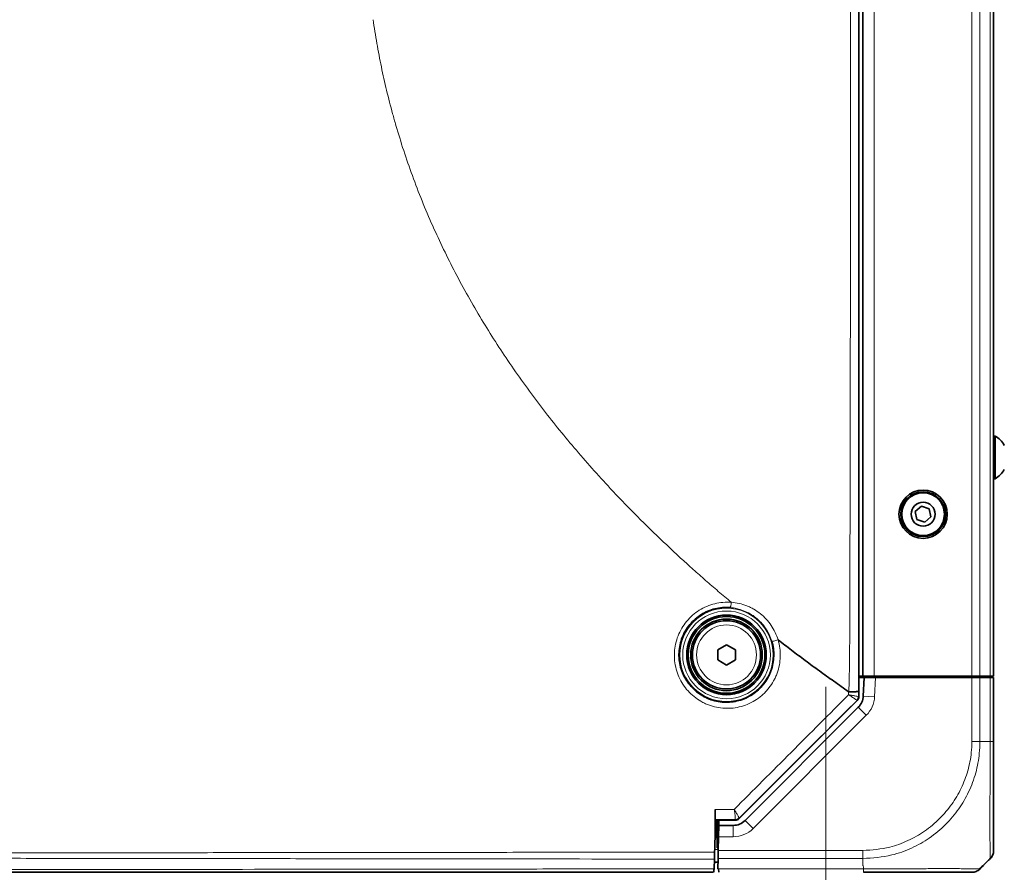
# Model space of a CAD drawing. Header units: millimetres. Extents: x 0 to 1118, y 0 to 864.
# Tile 192 of 256: x 499 to 543, y 438 to 476. Entities that reach past the tile are written whole.
import ezdxf

# ---------------------------------------------------------------- set-up
doc = ezdxf.new("R2010")
doc.units = ezdxf.units.MM
doc.linetypes.add('CENTERX2', pattern=[20.32, 12.7, -2.54, 2.54, -2.54])
doc.layers.add('ALPHAREV', color=7, linetype='Continuous', lineweight=25)
doc.styles.add('SLDTEXTSTYLE0', font='TXT', dxfattribs={"width": 0.605})
doc.dimstyles.new('SLDDIMSTYLE3', dxfattribs={"dimtxt": 3.175, "dimasz": 4.572, "dimexe": 0, "dimexo": 0.0625, "dimgap": 0.79375, "dimtad": 0, "dimtih": 1, "dimtoh": 1, "dimdec": 0, "dimlfac": 4, "dimrnd": 1e-09, "dimzin": 12, "dimdsep": 46, "dimtxsty": 'SLDTEXTSTYLE0', "dimsah": 1, "dimcen": 0.09, "dimadec": 0, "dimazin": 3, "dimtfac": 1, "dimtofl": 0, "dimtmove": 0, "dimatfit": 3, "dimfxl": 1, "dimfrac": 2, "dimtolj": 1, "dimtzin": 12, "dimarcsym": 0})

# ---------------------------------------------------------------- blocks, each defined once
blk = doc.blocks.new('_D_8')
at = {"layer": 'ALPHAREV'}
for p, q in [((461.301, 484.674), (564.247, 484.674)), ((562.647, 484.674), (562.647, 469.124)), ((563.253, 468.397), (562.162, 468.397)), ((562.162, 468.397), (562.162, 463.524)), ((569.317, 468.397), (570.408, 468.397)), ((570.408, 468.397), (570.408, 463.524)), ((562.162, 463.524), (563.253, 463.524)), ((570.408, 463.524), (569.317, 463.524)), ((562.647, 437.501), (562.647, 453.051)), ((538.989, 437.501), (564.247, 437.501))]:
    blk.add_line(p, q, dxfattribs=at)
for points in [[(562.647, 484.674), (561.885, 480.102), (563.409, 480.102)], [(562.647, 437.501), (563.409, 442.073), (561.885, 442.073)]]:
    blk.add_solid(points, dxfattribs=at)
at = {"layer": 'ALPHAREV', "char_height": 3.175, "attachment_point": 1, "style": 'SLDTEXTSTYLE0'}
for s, insert in [('189', (553.794, 467.617)), ('7.4', (563.253, 467.617)), ('FOOT MOUNT', (547.993, 462.016)), ('TO COG', (554.048, 457.144))]:
    blk.add_mtext(s, dxfattribs=dict(at, insert=insert))
blk = doc.blocks.new('_D_9')
at = {"layer": 'ALPHAREV'}
for p, q in [((459.701, 483.074), (459.701, 411.854)), ((496.682, 418.327), (495.591, 418.327)), ((495.591, 418.327), (495.591, 413.454)), ((505.171, 418.327), (506.262, 418.327)), ((506.262, 418.327), (506.262, 413.454)), ((534.876, 418.163), (534.876, 411.854)), ((459.701, 413.454), (481.302, 413.454)), ((495.591, 413.454), (496.682, 413.454)), ((506.262, 413.454), (505.171, 413.454)), ((534.876, 413.454), (513.274, 413.454))]:
    blk.add_line(p, q, dxfattribs=at)
for points in [[(459.701, 413.454), (464.273, 412.692), (464.273, 414.216)], [(534.876, 413.454), (530.304, 414.216), (530.304, 412.692)]]:
    blk.add_solid(points, dxfattribs=at)
at = {"layer": 'ALPHAREV', "char_height": 3.175, "attachment_point": 1, "style": 'SLDTEXTSTYLE0'}
for s, insert in [('301', (487.223, 417.547)), ('11.8', (496.682, 417.547)), ('FOOT TO COG', (482.029, 411.946))]:
    blk.add_mtext(s, dxfattribs=dict(at, insert=insert))

msp = doc.modelspace()

# ---------------------------------------------------------------- linework, layer by layer
at = {"color": 7, "linetype": 'Continuous', "lineweight": 35}
for p, q in [((536.3258, 525.5182), (536.3258, 445.9846)), ((536.5008, 446.8764), (536.5008, 524.6264)), ((542.2508, 446.8764), (542.2508, 524.6264)), ((542.3158, 457.4389), (542.2508, 457.4389)), ((542.3158, 455.5639), (542.3158, 457.4389)), ((542.2508, 455.5639), (542.3158, 455.5639)), ((539.0772, 454.3552), (538.8064, 454.1167)), ((538.8064, 454.1167), (538.8776, 453.7629)), ((539.4191, 454.2399), (539.0772, 454.3552)), ((539.4903, 453.8862), (539.4191, 454.2399)), ((538.8776, 453.7629), (539.2195, 453.6477)), ((539.2195, 453.6477), (539.4903, 453.8862)), ((530.1133, 448.0376), (530.5008, 448.2614)), ((530.1133, 447.5902), (530.1133, 448.0376)), ((530.5008, 448.2614), (530.8883, 448.0376)), ((530.8883, 448.0376), (530.8883, 447.5902)), ((530.5008, 447.3665), (530.1133, 447.5902)), ((530.8883, 447.5902), (530.5008, 447.3665)), ((536.4792, 446.8764), (536.3258, 446.8764)), ((536.3258, 446.8264), (536.5591, 446.8264)), ((536.4792, 446.8764), (536.5008, 446.8764)), ((536.5008, 446.8764), (537.0008, 446.8764)), ((536.5159, 446.0014), (536.5591, 446.8264)), ((536.5591, 446.8264), (537.0598, 446.8264)), ((537.0008, 446.8764), (541.2937, 446.8764)), ((537.0383, 446.8264), (537.0383, 446.8764)), ((537.0598, 446.8264), (541.2937, 446.8264)), ((537.5383, 446.8764), (537.5383, 446.8264)), ((537.7017, 446.8764), (537.7008, 446.8264)), ((540.5, 446.8764), (540.5009, 446.8264)), ((541.1008, 446.8764), (541.1008, 446.8264)), ((541.2258, 446.8264), (541.2258, 446.8764)), ((541.2517, 446.8764), (541.2508, 446.8264)), ((541.2937, 446.8764), (541.6473, 446.8764)), ((541.2937, 446.8264), (541.6473, 446.8264)), ((541.6473, 446.8764), (542.1044, 446.8764)), ((541.6473, 446.8264), (542.1044, 446.8264)), ((541.725, 446.8764), (541.7258, 446.8264)), ((541.7289, 446.8764), (541.7289, 446.8264)), ((541.7733, 446.8764), (541.7733, 446.8264)), ((542.1044, 446.8764), (542.2508, 446.8764)), ((542.1044, 446.8264), (542.2508, 446.8264)), ((542.2508, 446.8264), (542.2508, 444.0019)), ((536.2526, 445.8079), (531.0569, 440.6121)), ((531.3205, 440.5336), (536.2973, 445.5103)), ((530.0059, 440.5564), (530.0112, 440.5511)), ((530.0883, 440.5509), (530.0883, 439.8264)), ((530.1569, 440.3139), (530.161, 440.5507)), ((530.829, 440.5491), (530.3871, 440.5502)), ((530.8802, 440.5389), (530.829, 440.5491)), ((530.0118, 440.1264), (530.0883, 440.1264)), ((530.1482, 439.8139), (530.1569, 440.3139)), ((530.1569, 440.3139), (530.7902, 440.3139)), ((529.9983, 439.7514), (529.999, 439.7514)), ((529.999, 439.7514), (530.0123, 439.7514)), ((530.0146, 439.8514), (530.0883, 439.8514)), ((530.0883, 439.8264), (530.1484, 439.8264)), ((530.0883, 439.3264), (530.0883, 439.8264)), ((530.1482, 439.8139), (530.1376, 439.2085)), ((530.1397, 439.3264), (530.0883, 439.3264)), ((530.137, 439.3264), (530.1383, 439.2514)), ((529.9663, 438.8329), (529.9513, 438.4051)), ((530.1234, 438.3979), (530.1314, 438.855)), ((530.1314, 438.855), (530.1376, 439.2085)), ((541.8082, 438.5588), (542.1044, 438.8549)), ((529.9628, 438.7014), (530.1287, 438.7014)), ((530.1234, 438.3979), (530.1383, 438.3979)), ((530.1383, 438.3979), (530.1532, 438.3979)), ((530.1558, 438.2514), (530.1532, 438.3979))]:
    msp.add_line(p, q, dxfattribs=at)
at = {"color": 7, "linetype": 'Continuous', "lineweight": 18}
for p, q in [((537.0008, 446.8764), (537.0008, 524.6264)), ((541.2937, 446.8764), (541.2937, 524.6264)), ((541.6473, 446.8764), (541.6473, 524.6264)), ((542.1044, 446.8764), (542.1044, 524.6264)), ((537.0598, 446.8264), (537.0152, 445.9753)), ((541.2937, 444.0019), (541.2937, 446.8264)), ((541.6473, 446.8264), (541.6473, 444.0015)), ((542.1044, 444.0015), (542.1044, 446.8264)), ((535.8728, 446.0642), (535.8729, 446.1946)), ((536.3153, 446.21), (536.3155, 445.9889)), ((536.2526, 445.8079), (536.2423, 445.8121)), ((536.3155, 445.9889), (536.3258, 445.9846)), ((537.0152, 445.9753), (536.5159, 446.0014)), ((536.6508, 445.1568), (536.2973, 445.5103)), ((536.6508, 445.1568), (531.6741, 440.18)), ((541.6472, 444.0014), (542.1044, 444.0014)), ((530.8802, 440.5389), (530.8738, 440.5543)), ((531.0505, 440.6275), (531.0569, 440.6121)), ((531.6741, 440.18), (531.3205, 440.5336)), ((530.7902, 439.8139), (530.7902, 440.3139)), ((530.7902, 439.8139), (530.1482, 439.8139)), ((529.9826, 439.2514), (530.1383, 439.2514)), ((530.1383, 439.3264), (530.1383, 439.2514)), ((536.5008, 438.855), (530.1314, 438.855)), ((530.1376, 439.2085), (536.5003, 439.2085)), ((536.5008, 438.5587), (536.5008, 438.8549)), ((530.1532, 438.3979), (536.5288, 438.3979))]:
    msp.add_line(p, q, dxfattribs=at)
at = {"color": 7, "linetype": 'Continuous', "lineweight": 18, "flags": 128}
msp.add_lwpolyline([(529.9482, 438.3152), (529.9446, 438.3005), (529.9408, 438.2876), (529.937, 438.2767), (529.9331, 438.2676), (529.9291, 438.2606), (529.9251, 438.2555), (529.921, 438.2524), (529.9169, 438.2514)], dxfattribs=at)
at = {"color": 7, "linetype": 'Continuous', "lineweight": 35}
for centre, radius in [((539.1483, 454.0014), 1.0625), ((539.1483, 454.0014), 0.9837), ((539.1483, 454.0014), 0.9375), ((539.1483, 454.0014), 0.5278), ((530.5008, 447.8139), 1.75), ((530.5008, 447.8139), 1.6875), ((530.5008, 447.8139), 1.575), ((530.5008, 447.8139), 1.5)]:
    msp.add_circle(centre, radius, dxfattribs=at)
at = {"color": 7, "linetype": 'Continuous', "lineweight": 18}
for radius in [2.0521, 1.9272, 1.3179]:
    msp.add_circle((530.5008, 447.8139), radius, dxfattribs=at)
at = {"color": 7, "linetype": 'Continuous', "lineweight": 35}
for centre, radius, start, end in [((541.7771, 456.5014), 1.0813, 29.2162, 60.11785), ((541.7771, 456.5014), 1.0812, 299.88215, 330.7838), ((536.0654, 445.9889), 0.25, 315.01834, 359.97898), ((535.7669, 446.0407), 0.75, 315, 357), ((530.7902, 441.0639), 0.75, 270, 315), ((530.876, 440.8045), 0.2482, 270.17039, 314.84823)]:
    msp.add_arc(centre, radius, start, end, dxfattribs=at)
at = {"color": 7, "linetype": 'Continuous', "lineweight": 18}
for centre, radius, start, end in [((536.0655, 445.9889), 0.25, 315.00748, 359.99252), ((535.7669, 446.0407), 1.25, 315, 357), ((530.8738, 440.8043), 0.25, 270.00748, 314.99252), ((530.7902, 441.0639), 1.25, 270, 315)]:
    msp.add_arc(centre, radius, start, end, dxfattribs=at)
at = {"color": 7, "linetype": 'Continuous', "lineweight": 35}
for centre, major_axis in [((536.0758, 445.9846), (0.231, -0.0957)), ((530.8801, 440.789), (0.0957, -0.231))]:
    msp.add_ellipse(centre, major_axis=major_axis, ratio=0.9998216, start_param=5.8905493, end_param=6.6758213, dxfattribs=at)
at = {"color": 7, "linetype": 'Continuous', "lineweight": 18}
for points, knots in [([(535.8821, 446.1884), (535.8947, 446.5992), (535.9041, 447.0101), (535.916, 447.8319), (535.9187, 448.2428), (535.9218, 449.0647), (535.9224, 449.4756), (535.9246, 450.2975), (535.9259, 450.7084), (535.9321, 452.7631), (535.9358, 454.4068), (535.9413, 457.6944), (535.9441, 459.3381), (535.9486, 462.6256), (535.9503, 464.2694), (535.9533, 467.5569), (535.9546, 469.2007), (535.9575, 472.4882), (535.9592, 474.132), (535.9602, 477.4195), (535.9596, 479.0633), (535.9589, 482.3508), (535.9589, 483.9946), (535.9594, 488.9259), (535.9603, 492.2134), (535.9558, 497.1447), (535.9534, 498.7884), (535.9476, 502.076), (535.9442, 503.7197), (535.9421, 506.1854), (535.942, 507.0073), (535.9437, 508.6511), (535.9456, 509.473), (535.9456, 511.1167), (535.9438, 511.9386), (535.9371, 513.5824), (535.9323, 514.4042), (535.9231, 516.048), (535.9188, 516.8699), (535.9133, 518.5136), (535.9122, 519.3355), (535.9115, 520.9793), (535.912, 521.8012), (535.9066, 523.034), (535.9041, 523.4449), (535.8921, 524.2668), (535.8817, 524.6777), (535.8677, 525.0886)], [0, 0, 0, 0, 0.015625, 0.015625, 0.03125, 0.03125, 0.046875, 0.046875, 0.0625, 0.0625, 0.125, 0.125, 0.1875, 0.1875, 0.25, 0.25, 0.3125, 0.3125, 0.375, 0.375, 0.4375, 0.4375, 0.5, 0.5, 0.625, 0.625, 0.6875, 0.6875, 0.75, 0.75, 0.78125, 0.78125, 0.8125, 0.8125, 0.84375, 0.84375, 0.875, 0.875, 0.90625, 0.90625, 0.9375, 0.9375, 0.96875, 0.96875, 0.984375, 0.984375, 1, 1, 1, 1]), ([(536.3134, 525.0706), (536.3132, 524.6601), (536.3131, 524.2493), (536.313, 523.4279), (536.313, 523.0171), (536.313, 521.7849), (536.313, 520.9635), (536.3131, 519.3205), (536.3131, 518.4991), (536.3131, 516.8561), (536.313, 516.0347), (536.3129, 514.3917), (536.3128, 513.5702), (536.3128, 511.9273), (536.3128, 511.1058), (536.3128, 509.4629), (536.3129, 508.6414), (536.313, 506.9985), (536.313, 506.177), (536.313, 503.7126), (536.313, 502.0697), (536.313, 498.7838), (536.313, 497.1408), (536.3131, 492.212), (536.3132, 488.9262), (536.3133, 483.9973), (536.3133, 482.3544), (536.3134, 479.0685), (536.3134, 477.4256), (536.3135, 474.1397), (536.3136, 472.4968), (536.3137, 469.2109), (536.3138, 467.568), (536.3139, 464.2821), (536.314, 462.6392), (536.3141, 459.3533), (536.3142, 457.7104), (536.3144, 454.4245), (536.3145, 452.7816), (536.3146, 450.7279), (536.3146, 450.3172), (536.3146, 449.4957), (536.3147, 449.085), (536.3147, 448.2635), (536.3147, 447.8528), (536.3149, 447.0314), (536.3151, 446.6207), (536.3153, 446.21)], [0, 0, 0, 0, 0.015625, 0.015625, 0.03125, 0.03125, 0.0625, 0.0625, 0.09375, 0.09375, 0.125, 0.125, 0.15625, 0.15625, 0.1875, 0.1875, 0.21875, 0.21875, 0.25, 0.25, 0.3125, 0.3125, 0.375, 0.375, 0.5, 0.5, 0.5625, 0.5625, 0.625, 0.625, 0.6875, 0.6875, 0.75, 0.75, 0.8125, 0.8125, 0.875, 0.875, 0.9375, 0.9375, 0.953125, 0.953125, 0.96875, 0.96875, 0.984375, 0.984375, 1, 1, 1, 1]), ([(530.7107, 450.1256), (530.6146, 450.2061), (530.4231, 450.3667), (530.1388, 450.6084), (529.8582, 450.8497), (529.5812, 451.0906), (529.3079, 451.3312), (529.0382, 451.5714), (528.4534, 452.0983), (527.5794, 452.9119), (526.4517, 454.0211), (525.1811, 455.3442), (523.806, 456.8884), (522.3269, 458.7197), (520.9654, 460.5974), (519.6955, 462.5721), (518.5603, 464.5889), (517.7107, 466.3471), (517.1022, 467.7805), (516.677, 468.8842), (516.2937, 469.99), (516.0118, 470.9024), (515.8104, 471.6166), (515.6743, 472.13), (515.5465, 472.6439), (515.4271, 473.1586), (515.316, 473.6742), (515.213, 474.191), (515.1183, 474.7093), (515.031, 475.2293), (514.9795, 475.5774), (514.9537, 475.7514)], [0, 0, 0, 0, 0.0121381, 0.0241833, 0.0361368, 0.0479996, 0.0597729, 0.0714577, 0.0830552, 0.1362177, 0.1875962, 0.2372889, 0.3154736, 0.3901271, 0.4683956, 0.5434348, 0.6208492, 0.6954371, 0.7343547, 0.7726467, 0.8104244, 0.847804, 0.8649426, 0.8819937, 0.8989699, 0.9158844, 0.9327503, 0.9495811, 0.9663904, 0.9831921, 1, 1, 1, 1]), ([(532.7665, 448.4739), (532.8383, 448.2349), (532.8709, 447.9905), (532.8611, 447.6158), (532.8478, 447.4917), (532.8022, 447.2486), (532.7698, 447.129), (532.7065, 446.9526), (532.6829, 446.8943), (532.6315, 446.7807), (532.6037, 446.7252), (532.5139, 446.5625), (532.4457, 446.4592), (532.3306, 446.3119), (532.29, 446.2639), (532.2055, 446.172), (532.1617, 446.128), (532.0256, 446.0018), (531.9287, 445.9252), (531.7224, 445.7874), (531.6126, 445.7262), (531.3883, 445.6234), (531.2728, 445.5813), (531.0352, 445.5153), (530.9123, 445.4915), (530.6681, 445.4641), (530.5459, 445.4601), (530.3012, 445.4715), (530.1777, 445.4871), (529.9379, 445.537), (529.821, 445.5711), (529.6502, 445.636), (529.594, 445.6598), (529.4832, 445.7122), (529.4284, 445.7409), (529.269, 445.8323), (529.1686, 445.901), (528.9794, 446.0535), (528.8901, 446.1378), (528.7251, 446.3204), (528.6507, 446.4172), (528.5178, 446.6214), (528.4592, 446.7289), (528.3585, 446.9548), (528.3174, 447.0713), (528.2541, 447.3082), (528.2318, 447.429), (528.2127, 447.614), (528.2087, 447.6766), (528.2058, 447.8008), (528.2069, 447.8626), (528.2173, 448.0476), (528.2339, 448.1699), (528.2868, 448.4129), (528.3235, 448.5337), (528.4142, 448.7646), (528.4684, 448.8759), (528.5947, 449.0899), (528.6674, 449.1932), (528.8258, 449.384), (528.912, 449.4725), (529.0981, 449.6356), (529.199, 449.7106), (529.4082, 449.8417), (529.5171, 449.8985), (529.7433, 449.9946), (529.8617, 450.0341), (530.1002, 450.0932), (530.2207, 450.1131), (530.464, 450.1339), (530.5874, 450.1348), (530.7105, 450.1257)], [0, 0, 0, 0, 0.0625, 0.0625, 0.09375, 0.09375, 0.125, 0.125, 0.140625, 0.140625, 0.15625, 0.15625, 0.1875, 0.1875, 0.203125, 0.203125, 0.21875, 0.21875, 0.25, 0.25, 0.28125, 0.28125, 0.3125, 0.3125, 0.34375, 0.34375, 0.375, 0.375, 0.40625, 0.40625, 0.4375, 0.4375, 0.453125, 0.453125, 0.46875, 0.46875, 0.5, 0.5, 0.53125, 0.53125, 0.5625, 0.5625, 0.59375, 0.59375, 0.625, 0.625, 0.65625, 0.65625, 0.671875, 0.671875, 0.6875, 0.6875, 0.71875, 0.71875, 0.75, 0.75, 0.78125, 0.78125, 0.8125, 0.8125, 0.84375, 0.84375, 0.875, 0.875, 0.90625, 0.90625, 0.9375, 0.9375, 0.96875, 0.96875, 1, 1, 1, 1]), ([(530.711, 450.1255), (530.7057, 450.0638), (530.6962, 450.0042), (530.6736, 449.9199), (530.6606, 449.8956), (530.6493, 449.8953)], [0, 0, 0, 0, 0.5, 0.5, 1, 1, 1, 1]), ([(530.711, 450.1255), (530.9456, 450.1089), (531.1715, 450.0578), (531.4434, 449.9519), (531.4975, 449.9284), (531.6029, 449.8778), (531.6544, 449.8507), (531.8053, 449.7637), (531.9012, 449.6984), (532.0833, 449.5531), (532.1701, 449.4723), (532.3288, 449.3002), (532.4011, 449.2088), (532.5316, 449.0153), (532.59, 448.9127), (532.6911, 448.6983), (532.7332, 448.5877), (532.7669, 448.4737)], [0, 0, 0, 0, 0.25, 0.25, 0.3125, 0.3125, 0.375, 0.375, 0.5, 0.5, 0.625, 0.625, 0.75, 0.75, 0.875, 0.875, 1, 1, 1, 1]), ([(532.4897, 448.418), (532.459, 448.52), (532.4207, 448.6188), (532.3294, 448.8102), (532.2767, 448.9017), (532.1593, 449.0745), (532.0944, 449.1561), (531.9522, 449.3096), (531.8745, 449.3817), (531.7117, 449.5115), (531.626, 449.5698), (531.4463, 449.6736), (531.3515, 449.7193), (531.0604, 449.8334), (530.8588, 449.8796), (530.6493, 449.8953)], [0, 0, 0, 0, 0.125, 0.125, 0.25, 0.25, 0.375, 0.375, 0.5, 0.5, 0.625, 0.625, 0.75, 0.75, 1, 1, 1, 1]), ([(532.4897, 448.418), (532.4914, 448.4145), (532.5002, 448.4132), (532.5306, 448.4151), (532.5522, 448.4183), (532.6043, 448.4288), (532.6348, 448.436), (532.6996, 448.4532), (532.7338, 448.4632), (532.7669, 448.4737)], [0, 0, 0, 0, 0.25, 0.25, 0.5, 0.5, 0.75, 0.75, 1, 1, 1, 1]), ([(530.8372, 441.0158), (531.6725, 441.8532), (532.5078, 442.6905), (533.3431, 443.5279), (534.1864, 444.3733), (535.0296, 445.2187), (535.8728, 446.0642)], [0, 0, 0, 0, 0.014205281, 0.014205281, 0.014205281, 0.028546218, 0.028546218, 0.028546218, 0.028546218]), ([(536.2423, 445.8121), (535.3729, 444.944), (534.5035, 444.0759), (533.6341, 443.2078), (532.7731, 442.348), (531.9121, 441.4883), (531.0511, 440.6285)], [0.00000003, 0.00000003, 0.00000003, 0.00000003, 0.014756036, 0.014756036, 0.014756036, 0.029369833, 0.029369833, 0.029369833, 0.029369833]), ([(536.2423, 445.8121), (536.242, 445.8134), (536.2324, 445.8209), (536.1955, 445.8473), (536.1689, 445.8657), (536.1009, 445.9121), (536.0611, 445.9389), (535.9936, 445.984), (535.9704, 445.9995), (535.9226, 446.0312), (535.8977, 446.0477), (535.8728, 446.0642)], [0, 0, 0, 0, 0.25, 0.25, 0.5, 0.5, 0.75, 0.75, 0.875, 0.875, 1, 1, 1, 1]), ([(536.3154, 445.9888), (536.314, 445.9871), (536.3015, 445.9877), (536.256, 445.9934), (536.2238, 445.9984), (536.1424, 446.0122), (536.095, 446.0208), (536.0151, 446.036), (535.9877, 446.0413), (535.9314, 446.0524), (535.9021, 446.0582), (535.8728, 446.0642)], [0, 0, 0, 0, 0.25, 0.25, 0.5, 0.5, 0.75, 0.75, 0.875, 0.875, 1, 1, 1, 1]), ([(536.5003, 439.2086), (536.8981, 439.2369), (537.5788, 439.2853), (538.4876, 439.6227), (539.2323, 440.0446), (539.8836, 440.5895), (540.424, 441.2308), (540.8447, 441.9394), (541.1355, 442.7099), (541.2756, 443.408), (541.2887, 443.8417), (541.2935, 444.0019)], [0, 0, 0, 0, 0.1584128, 0.2711139, 0.3838354, 0.4991898, 0.6083334, 0.7174776, 0.826751, 0.9360043, 1, 1, 1, 1]), ([(541.6471, 444.0015), (541.6418, 443.8295), (541.6277, 443.3675), (541.4839, 442.6158), (541.1784, 441.7885), (540.7304, 441.0186), (540.1497, 440.3275), (539.4474, 439.7439), (538.6446, 439.2927), (537.6648, 438.9366), (536.9282, 438.8849), (536.5008, 438.855)], [0, 0, 0, 0, 0.0638809, 0.1715817, 0.2825247, 0.3900468, 0.5008149, 0.6162125, 0.7271686, 0.8416822, 1, 1, 1, 1]), ([(542.1043, 438.855), (542.1042, 438.8605), (542.1041, 438.875), (542.1006, 439.0216), (542.0945, 439.326), (542.0887, 439.7715), (542.0858, 440.3174), (542.0867, 440.9621), (542.0919, 441.6884), (542.0989, 442.4666), (542.1041, 443.2477), (542.1043, 443.7485), (542.1044, 444.0015)], [0, 0, 0, 0, 0.0657965, 0.1727607, 0.2828934, 0.389757, 0.4997969, 0.5968708, 0.7039461, 0.8142113, 0.9061257, 1, 1, 1, 1]), ([(529.9972, 441.0157), (530.1451, 441.0157), (530.293, 441.0157), (530.441, 441.0157), (530.573, 441.0158), (530.7051, 441.0158), (530.8372, 441.0158)], [0, 0, 0, 0, 0.001792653, 0.001792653, 0.001792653, 0.0033921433, 0.0033921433, 0.0033921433, 0.0033921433]), ([(530.8767, 440.5562), (530.8827, 440.5616), (530.8862, 440.5773), (530.8879, 440.6154), (530.8879, 440.6303), (530.8866, 440.6643), (530.8854, 440.6836), (530.8817, 440.7254), (530.8794, 440.7479), (530.8735, 440.7959), (530.87, 440.8216), (530.8621, 440.8744), (530.8577, 440.9016), (530.8481, 440.9577), (530.8427, 440.987), (530.8372, 441.0158)], [0, 0, 0, 0, 0.25, 0.25, 0.375, 0.375, 0.5, 0.5, 0.625, 0.625, 0.75, 0.75, 0.875, 0.875, 1, 1, 1, 1]), ([(531.0511, 440.6285), (531.0535, 440.6324), (531.05, 440.6452), (531.0361, 440.6768), (531.0301, 440.6892), (531.0156, 440.7177), (531.0069, 440.734), (530.9874, 440.7692), (530.9766, 440.7881), (530.9529, 440.8288), (530.94, 440.8506), (530.9128, 440.8954), (530.8986, 440.9185), (530.8688, 440.9663), (530.8529, 440.9912), (530.8372, 441.0158)], [0, 0, 0, 0, 0.25, 0.25, 0.375, 0.375, 0.5, 0.5, 0.625, 0.625, 0.75, 0.75, 0.875, 0.875, 1, 1, 1, 1]), ([(395.7747, 439.139), (398.6654, 439.1366), (401.5351, 439.133), (405.8077, 439.1286), (407.2266, 439.1272), (410.0537, 439.1248), (411.4627, 439.1238), (414.2665, 439.1207), (415.6613, 439.1185), (418.4365, 439.1145), (419.8162, 439.1128), (422.562, 439.1082), (423.9281, 439.1054), (426.6501, 439.1009), (428.0058, 439.0992), (430.7112, 439.094), (432.061, 439.0906), (434.762, 439.085), (436.1131, 439.083), (438.8255, 439.0783), (440.1872, 439.0756), (442.9285, 439.0705), (444.3075, 439.0679), (446.3943, 439.065), (447.093, 439.0643), (448.4972, 439.0627), (449.2032, 439.0618), (451.327, 439.0593), (452.7522, 439.0575), (454.9058, 439.0559), (455.6262, 439.0556), (457.0727, 439.0548), (457.7987, 439.0545), (459.2522, 439.0539), (459.9809, 439.0537), (461.4362, 439.0535), (462.1632, 439.0534), (464.3424, 439.0535), (465.7928, 439.0537), (467.9647, 439.0546), (468.6881, 439.055), (470.1336, 439.0557), (470.856, 439.056), (472.294, 439.0569), (473.0104, 439.0575), (474.4382, 439.0588), (475.15, 439.0596), (477.2752, 439.0621), (478.677, 439.0639), (481.4566, 439.068), (482.8345, 439.0704), (485.5741, 439.0755), (486.9355, 439.0782), (489.6467, 439.083), (490.9971, 439.0851), (493.6968, 439.0907), (495.046, 439.0941), (497.7501, 439.0992), (499.105, 439.1009), (501.8258, 439.1054), (503.1912, 439.1082), (505.9355, 439.1128), (507.3143, 439.1145), (510.0878, 439.1185), (511.482, 439.1206), (514.2826, 439.1238), (515.6895, 439.1248), (518.5172, 439.1272), (519.9388, 439.1286), (524.2168, 439.1331), (527.0877, 439.1366), (529.977, 439.139)], [0, 0, 0, 0, 0.0625, 0.0625, 0.09375, 0.09375, 0.125, 0.125, 0.15625, 0.15625, 0.1875, 0.1875, 0.21875, 0.21875, 0.25, 0.25, 0.28125, 0.28125, 0.3125, 0.3125, 0.34375, 0.34375, 0.375, 0.375, 0.390625, 0.390625, 0.40625, 0.40625, 0.4375, 0.4375, 0.453125, 0.453125, 0.46875, 0.46875, 0.484375, 0.484375, 0.5, 0.5, 0.53125, 0.53125, 0.546875, 0.546875, 0.5625, 0.5625, 0.578125, 0.578125, 0.59375, 0.59375, 0.625, 0.625, 0.65625, 0.65625, 0.6875, 0.6875, 0.71875, 0.71875, 0.75, 0.75, 0.78125, 0.78125, 0.8125, 0.8125, 0.84375, 0.84375, 0.875, 0.875, 0.90625, 0.90625, 0.9375, 0.9375, 1, 1, 1, 1]), ([(529.9663, 438.8329), (527.0772, 438.8351), (524.2063, 438.8362), (519.9282, 438.84), (518.5067, 438.8416), (515.679, 438.8454), (514.272, 438.8477), (511.4713, 438.8512), (510.077, 438.8525), (507.3034, 438.8558), (505.9244, 438.8578), (503.18, 438.8611), (501.8145, 438.8624), (499.0938, 438.8663), (497.7389, 438.869), (495.0351, 438.873), (493.686, 438.8742), (490.9869, 438.8779), (489.6369, 438.8804), (486.9268, 438.8847), (485.566, 438.8865), (482.8277, 438.8899), (481.4504, 438.8914), (478.6721, 438.8944), (477.2711, 438.8957), (475.1468, 438.8972), (474.4352, 438.8977), (473.0079, 438.8986), (472.2918, 438.8989), (470.8542, 438.8997), (470.132, 438.9002), (468.6868, 438.9007), (467.9636, 438.9009), (465.7921, 438.9012), (464.3421, 438.9013), (462.1633, 438.9013), (461.4364, 438.9013), (459.9814, 438.9011), (459.2529, 438.901), (457.7996, 438.9007), (457.0737, 438.9006), (455.6277, 438.9), (454.9075, 438.8996), (452.7545, 438.8988), (451.3298, 438.8984), (449.2068, 438.8969), (448.5012, 438.8963), (447.0976, 438.8947), (446.3993, 438.8938), (444.3136, 438.8913), (442.9352, 438.8899), (440.1951, 438.8866), (438.8341, 438.8849), (436.1227, 438.8804), (434.772, 438.8778), (432.0716, 438.8741), (430.7219, 438.873), (428.0168, 438.869), (426.6611, 438.8663), (423.9392, 438.8624), (422.573, 438.8611), (419.827, 438.8578), (418.4473, 438.8558), (415.6718, 438.8525), (414.2769, 438.8512), (411.473, 438.8477), (410.064, 438.8454), (407.2368, 438.8416), (405.818, 438.84), (401.5455, 438.8362), (398.6758, 438.8352), (395.7854, 438.8329)], [0, 0, 0, 0, 0.0625, 0.0625, 0.09375, 0.09375, 0.125, 0.125, 0.15625, 0.15625, 0.1875, 0.1875, 0.21875, 0.21875, 0.25, 0.25, 0.28125, 0.28125, 0.3125, 0.3125, 0.34375, 0.34375, 0.375, 0.375, 0.40625, 0.40625, 0.421875, 0.421875, 0.4375, 0.4375, 0.453125, 0.453125, 0.46875, 0.46875, 0.5, 0.5, 0.515625, 0.515625, 0.53125, 0.53125, 0.546875, 0.546875, 0.5625, 0.5625, 0.59375, 0.59375, 0.609375, 0.609375, 0.625, 0.625, 0.65625, 0.65625, 0.6875, 0.6875, 0.71875, 0.71875, 0.75, 0.75, 0.78125, 0.78125, 0.8125, 0.8125, 0.84375, 0.84375, 0.875, 0.875, 0.90625, 0.90625, 0.9375, 0.9375, 1, 1, 1, 1]), ([(395.8004, 438.4051), (397.2427, 438.4034), (398.6819, 438.4021), (401.55, 438.3989), (402.979, 438.3973), (405.8271, 438.3942), (407.2463, 438.3927), (410.0742, 438.3896), (411.4811, 438.3881), (414.2813, 438.3848), (415.6744, 438.3831), (418.4484, 438.3795), (419.8293, 438.3777), (423.9497, 438.3723), (426.6695, 438.3685), (432.0848, 438.3609), (434.7801, 438.3569), (438.8499, 438.3514), (440.211, 438.3496), (442.9514, 438.3463), (444.3308, 438.3448), (447.1082, 438.3421), (448.507, 438.341), (450.6243, 438.3394), (451.3333, 438.3389), (452.7581, 438.3381), (453.4743, 438.3377), (454.9095, 438.337), (455.6291, 438.3367), (457.0722, 438.3362), (457.7962, 438.336), (459.9712, 438.3355), (461.4215, 438.3353), (463.5976, 438.3353), (464.3231, 438.3354), (465.7742, 438.3355), (466.5004, 438.3356), (468.6755, 438.3361), (470.1163, 438.3366), (472.2643, 438.3376), (472.9782, 438.338), (474.4018, 438.3389), (475.1119, 438.3393), (477.234, 438.3409), (478.6346, 438.3421), (481.4137, 438.3449), (482.7924, 438.3464), (485.534, 438.3497), (486.8955, 438.3515), (490.9666, 438.3569), (493.6627, 438.3609), (499.0796, 438.3684), (501.8011, 438.3722), (507.2966, 438.3795), (510.0721, 438.3832), (514.2744, 438.3881), (515.6825, 438.3896), (518.5104, 438.3927), (519.9291, 438.3942), (522.7762, 438.3973), (524.2045, 438.3989), (527.0708, 438.4021), (528.5087, 438.4034), (529.9513, 438.4051)], [0, 0, 0, 0, 0.03125, 0.03125, 0.0625, 0.0625, 0.09375, 0.09375, 0.125, 0.125, 0.15625, 0.15625, 0.1875, 0.1875, 0.25, 0.25, 0.3125, 0.3125, 0.34375, 0.34375, 0.375, 0.375, 0.40625, 0.40625, 0.421875, 0.421875, 0.4375, 0.4375, 0.453125, 0.453125, 0.46875, 0.46875, 0.5, 0.5, 0.515625, 0.515625, 0.53125, 0.53125, 0.5625, 0.5625, 0.578125, 0.578125, 0.59375, 0.59375, 0.625, 0.625, 0.65625, 0.65625, 0.6875, 0.6875, 0.75, 0.75, 0.8125, 0.8125, 0.875, 0.875, 0.90625, 0.90625, 0.9375, 0.9375, 0.96875, 0.96875, 1, 1, 1, 1]), ([(536.5288, 438.3979), (536.5279, 438.4112), (536.5253, 438.4554), (536.5188, 438.5073), (536.5073, 438.5471), (536.5024, 438.5564), (536.501, 438.5583), (536.5008, 438.5587)], [0, 0, 0, 0, 0.2452024, 0.8175352, 0.9606824, 0.9921507, 1, 1, 1, 1]), ([(536.5288, 438.3979), (536.6964, 438.398), (537.1525, 438.3982), (537.8963, 438.4015), (538.7187, 438.4073), (539.4847, 438.4125), (540.2114, 438.4145), (540.8109, 438.412), (541.2484, 438.4061), (541.5241, 438.4005), (541.5662, 438.3996), (541.5841, 438.3992)], [0, 0, 0, 0, 0.06713776, 0.18263818, 0.30157582, 0.41695698, 0.53579105, 0.68017656, 0.79475623, 0.912682, 1, 1, 1, 1])]:
    msp.add_open_spline(points, degree=3, knots=knots, dxfattribs=at)
at = {"color": 7, "linetype": 'Continuous', "lineweight": 35}
for points, knots in [([(530.6493, 449.8953), (530.4298, 449.9118), (530.2131, 449.894), (529.8921, 449.8156), (529.7863, 449.7806), (529.5839, 449.6955), (529.4864, 449.6452), (529.299, 449.5286), (529.2086, 449.4619), (529.0416, 449.3166), (528.9643, 449.2376), (528.8221, 449.0673), (528.7568, 448.9749), (528.6434, 448.7834), (528.5948, 448.6839), (528.5134, 448.4772), (528.4806, 448.369), (528.4333, 448.1515), (528.4186, 448.0419), (528.4095, 447.8765), (528.4086, 447.8211), (528.4114, 447.7101), (528.4151, 447.6541), (528.4325, 447.4888), (528.4527, 447.3808), (528.5098, 447.1694), (528.5468, 447.0654), (528.6371, 446.864), (528.6896, 446.7683), (528.8086, 446.5863), (528.875, 446.5001), (529.0223, 446.3374), (529.102, 446.2624), (529.2708, 446.1264), (529.3602, 446.0651), (529.5022, 445.9835), (529.551, 445.958), (529.6498, 445.9111), (529.6998, 445.8897), (529.852, 445.8316), (529.9562, 445.8008), (530.1699, 445.7557), (530.28, 445.7413), (530.4983, 445.7303), (530.6075, 445.7333), (530.8256, 445.7567), (530.9354, 445.7774), (531.1481, 445.8353), (531.2515, 445.8724), (531.4525, 445.9631), (531.5509, 446.0174), (531.7362, 446.1398), (531.8233, 446.2079), (531.9455, 446.3203), (531.9849, 446.3595), (532.0608, 446.4413), (532.0974, 446.4842), (532.201, 446.6157), (532.2624, 446.7081), (532.3431, 446.8535), (532.3682, 446.9031), (532.4144, 447.0047), (532.4357, 447.0569), (532.4926, 447.2147), (532.5217, 447.3218), (532.5628, 447.5393), (532.5747, 447.6504), (532.5835, 447.9858), (532.5541, 448.2044), (532.4897, 448.418)], [0, 0, 0, 0, 0.0625, 0.0625, 0.09375, 0.09375, 0.125, 0.125, 0.15625, 0.15625, 0.1875, 0.1875, 0.21875, 0.21875, 0.25, 0.25, 0.28125, 0.28125, 0.3125, 0.3125, 0.328125, 0.328125, 0.34375, 0.34375, 0.375, 0.375, 0.40625, 0.40625, 0.4375, 0.4375, 0.46875, 0.46875, 0.5, 0.5, 0.53125, 0.53125, 0.546875, 0.546875, 0.5625, 0.5625, 0.59375, 0.59375, 0.625, 0.625, 0.65625, 0.65625, 0.6875, 0.6875, 0.71875, 0.71875, 0.75, 0.75, 0.78125, 0.78125, 0.796875, 0.796875, 0.8125, 0.8125, 0.84375, 0.84375, 0.859375, 0.859375, 0.875, 0.875, 0.90625, 0.90625, 0.9375, 0.9375, 1, 1, 1, 1]), ([(535.8729, 446.1946), (535.7638, 446.2709), (535.5464, 446.423), (535.2231, 446.652), (534.9034, 446.8806), (534.5874, 447.109), (534.2751, 447.3371), (533.9664, 447.5649), (533.6613, 447.7924), (533.3598, 448.0196), (533.0617, 448.2464), (532.8648, 448.3982), (532.7667, 448.4738)], [0, 0, 0, 0, 0.10343895, 0.20608942, 0.30796074, 0.40906213, 0.50940266, 0.60899125, 0.70783668, 0.80594762, 0.90333259, 1, 1, 1, 1]), ([(535.8821, 446.1884), (535.9412, 446.1888), (535.9976, 446.1896), (536.1027, 446.1922), (536.1494, 446.1938), (536.2087, 446.1968), (536.2262, 446.1978), (536.257, 446.2), (536.2703, 446.2012), (536.2919, 446.2037), (536.3001, 446.2049), (536.3116, 446.2074), (536.3148, 446.2088), (536.3153, 446.21)], [0, 0, 0, 0, 0.25, 0.25, 0.5, 0.5, 0.625, 0.625, 0.75, 0.75, 0.875, 0.875, 1, 1, 1, 1]), ([(542.2508, 444.0019), (542.2508, 443.7691), (542.2508, 443.3035), (542.2508, 442.5815), (542.2508, 441.8581), (542.2508, 441.1844), (542.2508, 440.5855), (542.2508, 440.0765), (542.2508, 439.6581), (542.2508, 439.3691), (542.2508, 439.2274), (542.2508, 439.2138), (542.2508, 439.2086)], [0, 0, 0, 0, 0.09291466, 0.18581515, 0.29447761, 0.40316207, 0.50020129, 0.60862537, 0.71704406, 0.82556878, 0.93408084, 1, 1, 1, 1]), ([(530.0059, 440.5564), (530.0048, 440.5575), (530.0037, 440.5697), (530.0022, 440.6041), (530.0017, 440.6181), (530.0008, 440.6508), (530.0004, 440.6697), (529.9996, 440.7116), (529.9993, 440.7344), (529.9986, 440.7836), (529.9983, 440.8104), (529.9976, 440.8934), (529.9973, 440.9536), (529.9972, 441.0157)], [0, 0, 0, 0, 0.25, 0.25, 0.375, 0.375, 0.5, 0.5, 0.625, 0.625, 0.75, 0.75, 1, 1, 1, 1]), ([(530.8738, 440.5543), (530.7066, 440.5547), (530.5395, 440.5551), (530.3724, 440.5555), (530.2502, 440.5558), (530.128, 440.5561), (530.0059, 440.5564)], [0, 0, 0, 0, 0.0020245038, 0.0020245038, 0.0020245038, 0.0035048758, 0.0035048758, 0.0035048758, 0.0035048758]), ([(529.9663, 438.8329), (529.9677, 438.8744), (529.9694, 438.9216), (529.973, 439.0266), (529.975, 439.0815), (529.977, 439.139)], [0, 0, 0, 0, 0.5, 0.5, 1, 1, 1, 1]), ([(541.5992, 438.3841), (541.6576, 438.4361), (541.8323, 438.5915), (541.9963, 438.7529), (542.1055, 438.8603)], [0, 0, 0, 0, 0.3344671, 1, 1, 1, 1]), ([(541.8081, 438.5587), (541.8056, 438.5561), (541.7903, 438.5409), (541.736, 438.4865), (541.6848, 438.4354), (541.6474, 438.3979)], [0, 0, 0, 0, 0.05123887, 0.3045526, 1, 1, 1, 1]), ([(529.9169, 438.2514), (527.0325, 438.2514), (524.1668, 438.2514), (519.8975, 438.2514), (518.4793, 438.2514), (515.6523, 438.2514), (514.2445, 438.2514), (510.0436, 438.2514), (507.2692, 438.2514), (501.7761, 438.2514), (499.0561, 438.2514), (493.6428, 438.2514), (490.949, 438.2514), (486.8817, 438.2514), (485.5215, 438.2514), (482.7826, 438.2514), (481.4051, 438.2514), (478.6284, 438.2514), (477.2289, 438.2514), (475.1082, 438.2514), (474.3984, 438.2514), (472.9755, 438.2514), (472.262, 438.2514), (470.1147, 438.2514), (468.6744, 438.2514), (466.4997, 438.2514), (465.7736, 438.2514), (464.3228, 438.2514), (463.5974, 438.2514), (461.4217, 438.2514), (459.9715, 438.2514), (457.7969, 438.2514), (457.0731, 438.2514), (455.6304, 438.2514), (454.9111, 438.2514), (453.4764, 438.2514), (452.7605, 438.2514), (451.3365, 438.2514), (450.628, 438.2514), (448.5121, 438.2514), (447.1143, 438.2514), (444.3393, 438.2514), (442.9611, 438.2514), (440.2233, 438.2514), (438.8636, 438.2514), (434.7975, 438.2514), (432.1046, 438.2514), (426.6928, 438.2514), (423.9746, 438.2514), (419.856, 438.2514), (418.4757, 438.2514), (415.7028, 438.2514), (414.3102, 438.2514), (411.511, 438.2514), (410.1045, 438.2514), (407.2774, 438.2514), (405.8587, 438.2514), (403.0115, 438.2514), (401.5828, 438.2514), (398.7155, 438.2514), (397.2767, 438.2514), (395.8348, 438.2514)], [0, 0, 0, 0, 0.0625, 0.0625, 0.09375, 0.09375, 0.125, 0.125, 0.1875, 0.1875, 0.25, 0.25, 0.3125, 0.3125, 0.34375, 0.34375, 0.375, 0.375, 0.40625, 0.40625, 0.421875, 0.421875, 0.4375, 0.4375, 0.46875, 0.46875, 0.484375, 0.484375, 0.5, 0.5, 0.53125, 0.53125, 0.546875, 0.546875, 0.5625, 0.5625, 0.578125, 0.578125, 0.59375, 0.59375, 0.625, 0.625, 0.65625, 0.65625, 0.6875, 0.6875, 0.75, 0.75, 0.8125, 0.8125, 0.84375, 0.84375, 0.875, 0.875, 0.90625, 0.90625, 0.9375, 0.9375, 0.96875, 0.96875, 1, 1, 1, 1]), ([(529.946, 438.2514), (529.946, 438.2514), (529.9462, 438.2568), (529.9469, 438.2781), (529.9475, 438.2942), (529.9482, 438.3152)], [0, 0, 0, 0, 0.5, 0.5, 1, 1, 1, 1]), ([(541.2937, 438.2514), (541.2675, 438.2514), (541.222, 438.2514), (540.9194, 438.2514), (540.5059, 438.2514), (539.9483, 438.2514), (539.2737, 438.2514), (538.5686, 438.2514), (537.8019, 438.2514), (537.1109, 438.2514), (536.6825, 438.2514), (536.5263, 438.2514)], [0, 0, 0, 0, 0.1476521, 0.2562048, 0.3647764, 0.4995885, 0.6089422, 0.7182918, 0.8277419, 0.9371756, 1, 1, 1, 1])]:
    msp.add_open_spline(points, degree=3, knots=knots, dxfattribs=at)
for points in [[(535.8821, 446.1884), (535.879, 446.1905), (535.876, 446.1925), (535.8729, 446.1946)], [(529.999, 439.7514), (529.9984, 440.1729), (529.9978, 440.5943), (529.9972, 441.0157)], [(530.0123, 439.7514), (530.012, 440.018), (530.0116, 440.2845), (530.0112, 440.5511)], [(530.0112, 440.5511), (530.1365, 440.5508), (530.2618, 440.5505), (530.3871, 440.5502)], [(529.977, 439.139), (529.9841, 439.3431), (529.9912, 439.5473), (529.9983, 439.7514)], [(542.1043, 438.8549), (542.1262, 438.8794), (542.1699, 438.9283), (542.2154, 439.0161), (542.2453, 439.1104), (542.249, 439.1759), (542.2508, 439.2086)], [(529.9482, 438.3152), (529.949, 438.3394), (529.9501, 438.3693), (529.9513, 438.4051)], [(541.6474, 438.3979), (541.6229, 438.3761), (541.574, 438.3324), (541.4862, 438.2869), (541.392, 438.257), (541.3265, 438.2533), (541.2937, 438.2514)]]:
    msp.add_open_spline(points, degree=3, dxfattribs=at)
at = {"color": 7, "linetype": 'Continuous', "lineweight": 18}
for points in [[(536.2423, 445.8121), (536.2423, 445.8121), (536.2423, 445.8121), (536.2423, 445.8121)], [(536.3154, 445.9888), (536.3155, 445.9888), (536.3155, 445.9889), (536.3155, 445.9889)], [(541.6472, 444.0015), (541.6227, 444.0016), (541.5738, 444.0016), (541.486, 444.0017), (541.3918, 444.0018), (541.3263, 444.0019), (541.2935, 444.0019)], [(542.1044, 444.0015), (542.1262, 444.0016), (542.1699, 444.0016), (542.2154, 444.0017), (542.2453, 444.0018), (542.249, 444.0019), (542.2508, 444.0019)], [(530.8738, 440.5543), (530.8746, 440.5545), (530.8755, 440.5551), (530.8767, 440.5562)], [(531.0511, 440.6285), (531.0507, 440.6279), (531.0505, 440.6276), (531.0505, 440.6275)], [(536.5008, 438.855), (536.5007, 438.8794), (536.5007, 438.9283), (536.5005, 439.0161), (536.5004, 439.1103), (536.5003, 439.1758), (536.5003, 439.2085)], [(536.5288, 438.3979), (536.5285, 438.3761), (536.5281, 438.3324), (536.5275, 438.2869), (536.5269, 438.257), (536.5265, 438.2533), (536.5263, 438.2514)]]:
    msp.add_open_spline(points, degree=3, dxfattribs=at)
at = {"layer": 'ALPHAREV', "linetype": 'CENTERX2', "lineweight": 18}
msp.add_line((534.8758, 446.4159), (534.8758, 419.7634), dxfattribs=at)

# ---------------------------------------------------------------- dimensions: what is measured, and where the dimension line sits
at = {"layer": 'ALPHAREV'}
dim = msp.add_linear_dim(base=(562.647, 437.5014), p1=(459.7008, 484.6739), p2=(537.3883, 437.5014), angle=90, text='<>\\PFOOT MOUNT\\PTO COG', dimstyle='SLDDIMSTYLE3', dxfattribs=at)
dim.commit()
dim.dimension.update_dxf_attribs({"geometry": '_D_8', "text_midpoint": (562.647, 461.0877), "dimtype": 160})
dim = msp.add_linear_dim(base=(534.8758, 413.4539), p1=(459.7008, 484.6739), p2=(534.8758, 419.7634), text='<>\\PFOOT TO COG', dimstyle='SLDDIMSTYLE3', dxfattribs=at)
dim.commit()
dim.dimension.update_dxf_attribs({"geometry": '_D_9', "text_midpoint": (497.2883, 413.4539), "dimtype": 160})

doc.saveas('drawing.dxf')
